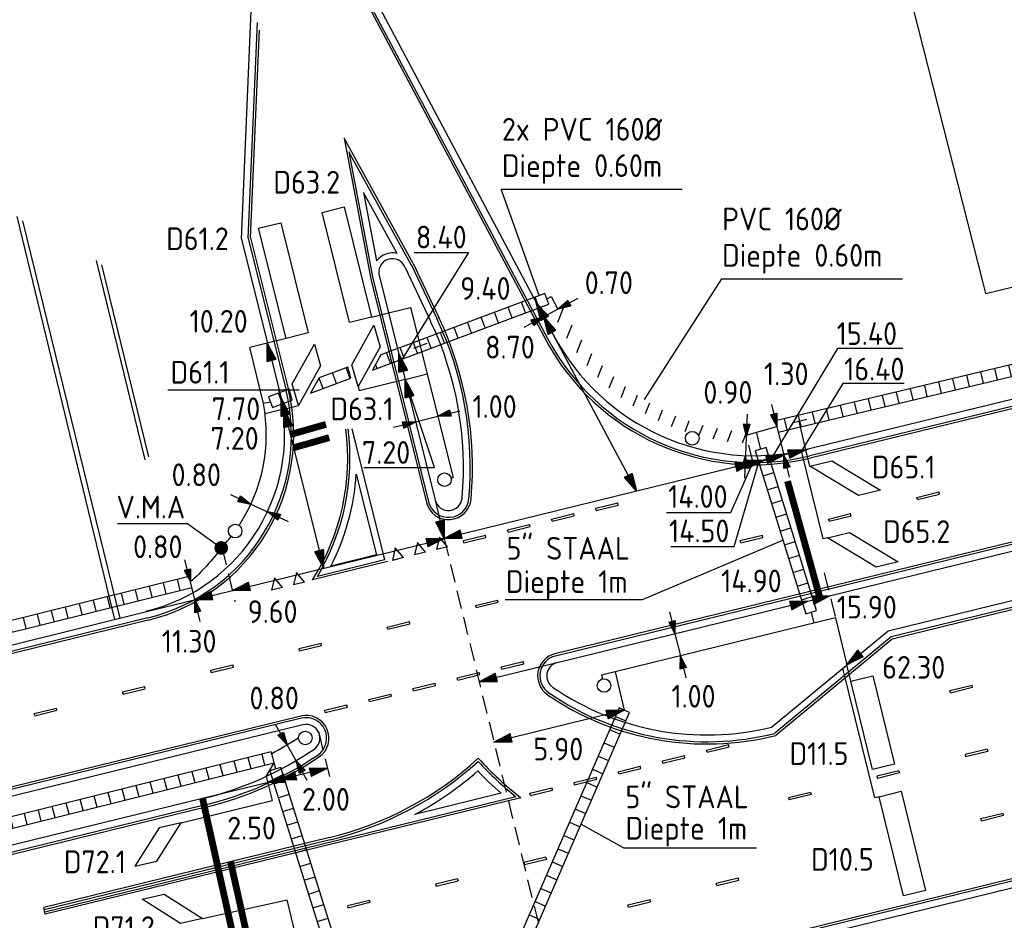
# Model space of a CAD drawing. Extents: x 124708 to 143435, y 487373 to 494715.
# Tile 11 of 32: x 143191 to 143234, y 487452 to 487492. Entities that reach past the tile are written whole.
import ezdxf
from ezdxf.enums import TextEntityAlignment as Align

# ---------------------------------------------------------------- set-up
doc = ezdxf.new("R2010")
doc.units = 0
doc.header["$LTSCALE"] = 0.25
doc.header["$MEASUREMENT"] = 0
doc.linetypes.add('HIDDEN2', pattern=[4.7625, 3.175, -1.5875])
doc.layers.get('0').update_dxf_attribs({"linetype": 'CONTINUOUS'})
for name, color, linetype in [('01-CALQUE', 1, 'CONTINUOUS'), ('40', 9, 'CONTINUOUS'), ('BRUG', 253, 'CONTINUOUS'), ('BUIS', 1, 'CONTINUOUS'), ('GEBOUW', 252, 'CONTINUOUS'), ('INSTALLATIE', 2, 'CONTINUOUS'), ('KABEL-500', 3, 'CONTINUOUS'), ('KABEL-T-CODE', 1, 'CONTINUOUS'), ('LUS-T-CODE', 1, 'CONTINUOUS'), ('LUSSEN', 7, 'CONTINUOUS'), ('MAAT-T-CODE', 7, 'CONTINUOUS'), ('MAATVOERING', 7, 'CONTINUOUS'), ('MARKERING', 9, 'CONTINUOUS'), ('ONDERGROND', 7, 'CONTINUOUS'), ('UITSLIJPER', 1, 'CONTINUOUS')]:
    doc.layers.add(name, color=color, linetype=linetype)
doc.styles.add('I020-0', font='isocp.shx', dxfattribs={"height": 1})
doc.styles.add('I020-1', font='ISO.shx', dxfattribs={"height": 2})
doc.styles.add('ISO', font='isocp.shx')

# ---------------------------------------------------------------- blocks, each defined once
blk = doc.blocks.new('V_1X4_5')
at = {"flags": 128}
blk.add_lwpolyline([(-2.25, 0), (2.25, 0), (2.25, -1), (-2.25, -1), (-2.25, 0)], dxfattribs=at)
at = {"layer": 'LUS-T-CODE', "linetype": 'CONTINUOUS', "style": 'ISO'}
blk.add_attdef('LUS', text='', height=1, rotation=166.2461, dxfattribs=at).set_placement((-1.05, -2.205), align=Align.MIDDLE_CENTER)
blk = doc.blocks.new('V_1X4')
at = {"flags": 128}
blk.add_lwpolyline([(-2, 0), (2, 0), (2, -1), (-2, -1), (-2, 0)], dxfattribs=at)
at = {"layer": 'LUS-T-CODE', "linetype": 'CONTINUOUS', "style": 'ISO'}
blk.add_attdef('LUS', text='', height=1, rotation=76.2447, dxfattribs=at).set_placement((0.761, -3.12), align=Align.MIDDLE_CENTER)
blk = doc.blocks.new('V_2_5X1S')
blk.add_3dface([(0, -1), (-1.768, -2.768), (-1.768, -1.768), (0, 0)])
at = {"layer": 'LUS-T-CODE', "linetype": 'CONTINUOUS', "style": 'ISO'}
blk.add_attdef('LUS', text='', height=1, rotation=345.3233, dxfattribs=at).set_placement((-1.199, -4.435), align=Align.MIDDLE_CENTER)
blk = doc.blocks.new('V_2X1S')
blk.add_3dface([(0, -1), (-1.414, -2.414), (-1.414, -1.414), (0, 0)])
at = {"layer": 'LUS-T-CODE', "linetype": 'CONTINUOUS', "style": 'I020-1'}
blk.add_attdef('LUS', text='', height=1, rotation=348.6224, dxfattribs=at).set_placement((-0.846, -3.314), align=Align.MIDDLE_CENTER)
blk = doc.blocks.new('V_5X1')
at = {"flags": 128}
blk.add_lwpolyline([(0.5, 0), (0.5, -5), (-0.5, -5), (-0.5, 0), (0.5, 0)], dxfattribs=at)
at = {"layer": 'LUS-T-CODE', "linetype": 'CONTINUOUS', "style": 'ISO'}
blk.add_attdef('LUS', text='', height=1, rotation=166.0007, dxfattribs=at).set_placement((0.833, -6.451), align=Align.MIDDLE_CENTER)
blk = doc.blocks.new('V_VM')
at = {"flags": 128}
blk.add_lwpolyline([(-0.15, 0, 0.3, 0.3, 1), (0.15, 0, 0.3, 0.3, 1), (-0.15, 0, 0, 0, 0)], format="xyseb", dxfattribs=at)
at = {"layer": 'KABEL-T-CODE', "linetype": 'CONTINUOUS', "style": 'I020-1'}
blk.add_attdef('VM', text='', height=1, rotation=76.2754, dxfattribs=at).set_placement((-2.484, -2.585), align=Align.MIDDLE_CENTER)
blk = doc.blocks.new('V_P2')
for p, q in [((0, 0), (0.78, 0.194)), ((0.78, 0.181), (0, 0)), ((0, 0), (0.78, 0.171)), ((0.78, 0.159), (0, 0)), ((0, 0), (0.78, 0.146)), ((0.78, 0.135), (0, 0)), ((0, 0), (0.78, 0.121)), ((0.78, 0.11), (0, 0)), ((0, 0), (0.78, 0.097)), ((0.78, 0.085), (0, 0)), ((0, 0), (0.78, 0.073)), ((0.78, 0.06), (0, 0)), ((0, 0), (0.78, 0.049)), ((0.78, 0.037), (0, 0)), ((0, 0), (0.78, 0.026)), ((0.78, 0.012), (0, 0)), ((0, 0), (0.78, 0)), ((0.78, -0.194), (0, 0)), ((0, 0), (0.78, -0.097)), ((0, 0), (0.78, -0.146)), ((0, 0), (0.78, -0.049)), ((0, 0), (0.78, 0)), ((0.78, -0.181), (0, 0)), ((0, 0), (0.78, -0.171)), ((0.78, -0.159), (0, 0)), ((0.78, -0.135), (0, 0)), ((0, 0), (0.78, -0.121)), ((0.78, -0.11), (0, 0)), ((0, 0), (0.78, -0.073)), ((0.78, -0.037), (0, 0)), ((0, 0), (0.78, -0.026)), ((0.78, -0.06), (0, 0)), ((0.78, -0.085), (0, 0)), ((0.78, -0.012), (0, 0)), ((0.78, -0.194), (0.78, 0.194))]:
    blk.add_line(p, q)
at = {"layer": 'MAATVOERING', "style": 'I020-0', "flags": 1}
blk.add_attdef('MAAT', (-446006.76, 243439.275), '', height=1, dxfattribs=at)
blk = doc.blocks.new('V_PL')
at = {"layer": 'MAATVOERING'}
for p, q in [((-1, 0), (0, 0)), ((-0.567, 0.142), (0, 0)), ((-0.567, -0.142), (-0.567, 0.142)), ((-0.567, 0.125), (0, 0)), ((-0.567, 0.107), (0, 0)), ((-0.567, 0.089), (0, 0)), ((-0.567, 0.072), (0, 0)), ((-0.567, 0.055), (0, 0)), ((-0.567, 0.037), (0, 0)), ((-0.567, 0.019), (0, 0)), ((-0.567, -0.125), (0, 0)), ((-0.567, -0.089), (0, 0)), ((-0.567, -0.055), (0, 0)), ((-0.567, -0.019), (0, 0)), ((-0.567, -0.142), (0, 0)), ((-0.567, -0.037), (0, 0)), ((-0.567, -0.072), (0, 0)), ((-0.567, -0.107), (0, 0)), ((0, 0), (-0.567, 0))]:
    blk.add_line(p, q, dxfattribs=at)
blk = doc.blocks.new('V_PR')
at = {"layer": 'MAATVOERING'}
for p, q in [((0.567, 0.142), (0, 0)), ((0.567, 0.125), (0, 0)), ((0.567, 0.107), (0, 0)), ((0.567, 0.089), (0, 0)), ((0.567, 0.072), (0, 0)), ((0.567, 0.055), (0, 0)), ((0.567, 0.037), (0, 0)), ((0.567, 0.019), (0, 0)), ((0.567, -0.107), (0, 0)), ((0.567, -0.072), (0, 0)), ((0.567, -0.037), (0, 0)), ((0, 0), (0.567, 0)), ((0, 0), (1, 0)), ((0.567, -0.019), (0, 0)), ((0.567, -0.055), (0, 0)), ((0.567, -0.089), (0, 0)), ((0.567, -0.125), (0, 0)), ((0.567, -0.142), (0, 0)), ((0.567, 0.142), (0.567, -0.142))]:
    blk.add_line(p, q, dxfattribs=at)
at = {"layer": 'MAAT-T-CODE', "linetype": 'CONTINUOUS', "style": 'I020-1'}
blk.add_attdef('MAAT', text='', height=1, rotation=348.6224, dxfattribs=at).set_placement((-3.648, 0.164), align=Align.MIDDLE_CENTER)
blk = doc.blocks.new('V_DOORSN')
at = {"layer": 'BUIS', "linetype": 'CONTINUOUS', "style": 'ISO'}
for tag, p in [('1', (0, 3.2)), ('2', (0, 0))]:
    blk.add_attdef(tag, p, '', height=2, dxfattribs=at)
at = {"layer": 'BUIS', "linetype": 'CONTINUOUS', "style": 'ISO', "flags": 1}
for tag in ['4', '5', '3', '7', '6']:
    blk.add_attdef(tag, (0, 0), '', height=1, dxfattribs=at)
blk = doc.blocks.new('V_MAST')
blk.add_circle((0, 0), 0.3)
blk = doc.blocks.new('NB_KAA0')
at = {"color": 1}
blk.add_3dface([(1189, 0), (1189, 841), (0, 841), (0, 0)], dxfattribs=at)
at = {"color": 5}
blk.add_3dface([(1179, 10), (1179, 831), (25, 831), (25, 10)], dxfattribs=at)
at = {"layer": 'MAATVOERING', "style": 'I020-0', "flags": 1}
for tag in ['PLOTDATUM', 'FILENAAM']:
    blk.add_attdef(tag, (-285681, -974749), '', height=1, dxfattribs=at)

msp = doc.modelspace()

# ---------------------------------------------------------------- hatches: boundary and pattern name
at = {"layer": 'BUIS', "linetype": 'CONTINUOUS'}
h = msp.add_hatch(dxfattribs=at)
h.set_pattern_fill('LINE', color=256, scale=0.1, style=0, pattern_type=2)
h.set_pattern_definition([(283.4126, (143283.193, 487479.281), (0.61768, 0.147296), [])])
h.paths.add_polyline_path([(143272.652, 487485.829), (143272.71, 487485.585), (143223.989, 487473.967), (143223.931, 487474.21), (143223.873, 487474.454), (143272.594, 487486.072)])
h = msp.add_hatch(dxfattribs=at)
h.set_pattern_fill('LINE', color=256, scale=0.1, style=0, pattern_type=2)
h.set_pattern_definition([(110.517084, (0, 0), (-0.5947205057, -0.222559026), [])])
h.paths.add_polyline_path([(143205.181, 487476.339), (143205.044, 487476.822), (143203.784, 487476.35), (143203.408, 487475.675)])
h.paths.add_polyline_path([(143213.899, 487479.601), (143213.723, 487480.07), (143206.504, 487477.368), (143206.128, 487476.693)])
h.paths.add_polyline_path([(143202.462, 487475.855), (143201.55, 487475.514), (143201.725, 487475.046), (143202.599, 487475.373)])
h = msp.add_hatch(dxfattribs=at)
h.set_pattern_fill('LINE', color=256, scale=0.1, style=0, pattern_type=2)
h.set_pattern_definition([(248.365449, (0, 0), (0.59026699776, -0.23411508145), [])])
h.paths.add_polyline_path([(143214.51, 487479.488), (143214.069, 487479.253, 0.211003), (143220.042, 487473.942, -0.462394), (143220.481, 487473.812, 0.053674), (143222.572, 487473.48), (143222.591, 487473.98, -0.28074)])
h = msp.add_hatch(dxfattribs=at)
h.set_pattern_fill('LINE', color=256, scale=0.1, style=0, pattern_type=2)
h.set_pattern_definition([(17.2144, (143283.193, 487479.281), (-0.187927, 0.6065546), [])])
h.paths.add_polyline_path([(143225.445, 487466.037), (143225.205, 487465.964), (143222.982, 487473.14), (143223.221, 487473.212), (143223.461, 487473.285), (143225.684, 487466.109)])
h = msp.add_hatch(dxfattribs=at)
h.set_pattern_fill('LINE', color=256, scale=0.1, style=0, pattern_type=2)
h.set_pattern_definition([(283.939972, (-0.00547, 0.022), (0.616298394, 0.1529748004), [])])
h.paths.add_polyline_path([(143176.579, 487462.021), (143176.516, 487462.262), (143198.052, 487467.608), (143198.116, 487467.366), (143198.179, 487467.124), (143176.643, 487461.779)])
h = msp.add_hatch(dxfattribs=at)
h.set_pattern_fill('LINE', color=256, scale=0.1, style=0, pattern_type=2)
h.set_pattern_definition([(156.556382, (0, 0), (-0.2526324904, -0.58258203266), [])])
h.paths.add_polyline_path([(143212.57, 487450.381, 0.536675), (143212.111, 487450.58), (143216.985, 487461.82), (143217.215, 487461.721), (143217.444, 487461.621)])
h = msp.add_hatch(dxfattribs=at)
h.set_pattern_fill('LINE', color=256, scale=0.1, style=0, pattern_type=2)
h.set_pattern_definition([(104.010607, (0, 0), (-0.6161093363, -0.15373446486), [])])
h.paths.add_polyline_path([(143201.74, 487459.639), (143201.804, 487459.397), (143178.711, 487453.635), (143178.644, 487453.876), (143178.578, 487454.117), (143201.676, 487459.881)])
h = msp.add_hatch(dxfattribs=at)
h.set_pattern_fill('LINE', color=256, scale=0.1, style=0, pattern_type=2)
h.set_pattern_definition([(197.422744, (0, 0), (0.1901314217, -0.6058671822), [])])
h.paths.add_polyline_path([(143201.852, 487459.127), (143202.09, 487459.202), (143205.204, 487449.282), (143204.965, 487449.207), (143204.727, 487449.132), (143201.613, 487459.052)])

# ---------------------------------------------------------------- linework, layer by layer
at = {"layer": '40'}
for p, q in [((143208.106, 487469.099), (143207.982, 487468.554)), ((143208.468, 487468.673), (143208.106, 487469.099)), ((143209.077, 487469.337), (143208.953, 487468.792)), ((143209.439, 487468.911), (143209.077, 487469.337)), ((143207.135, 487468.862), (143207.011, 487468.316)), ((143207.496, 487468.435), (143207.135, 487468.862)), ((143208.468, 487468.673), (143207.982, 487468.554)), ((143208.468, 487468.673), (143208.463, 487468.694)), ((143209.439, 487468.911), (143208.953, 487468.792)), ((143207.496, 487468.435), (143207.011, 487468.316)), ((143207.496, 487468.435), (143207.491, 487468.456)), ((143202.781, 487467.783), (143202.658, 487467.238)), ((143203.143, 487467.357), (143202.781, 487467.783)), ((143201.81, 487467.545), (143201.686, 487467)), ((143202.172, 487467.119), (143201.81, 487467.545)), ((143203.143, 487467.357), (143202.658, 487467.238)), ((143203.143, 487467.357), (143203.138, 487467.377)), ((143202.172, 487467.119), (143201.686, 487467)), ((143202.172, 487467.119), (143202.167, 487467.14))]:
    msp.add_line(p, q, dxfattribs=at)
at = {"layer": 'BRUG'}
for p, q in [((143190.47, 487483.45), (143194.779, 487465.714)), ((143190.72, 487483.26), (143195.009, 487465.771)), ((143193.96, 487481.52), (143196.103, 487472.748)), ((143196.282, 487472.875), (143194.21, 487481.33))]:
    msp.add_line(p, q, dxfattribs=at)
at = {"layer": 'BUIS'}
for p, q in [((143211.798, 487484.653), (143219.763, 487484.653)), ((143213.469, 487479.975), (143211.798, 487484.653)), ((143221.493, 487480.703), (143229.459, 487480.703)), ((143206.504, 487477.368), (143206.128, 487476.693)), ((143205.044, 487476.822), (143203.784, 487476.35)), ((143205.181, 487476.339), (143205.044, 487476.822)), ((143203.784, 487476.35), (143203.408, 487475.675)), ((143203.408, 487475.675), (143205.181, 487476.339)), ((143225.388, 487472.466), (143225.212, 487473.185))]:
    msp.add_line(p, q, dxfattribs=at)
at = {"layer": 'BUIS', "flags": 128}
for points in [[(143272.652, 487485.829), (143272.594, 487486.072), (143223.873, 487474.454), (143223.931, 487474.21), (143223.989, 487473.967), (143272.71, 487485.585)], [(143225.445, 487466.037), (143225.684, 487466.109), (143223.461, 487473.285), (143223.221, 487473.212), (143222.982, 487473.14), (143225.205, 487465.964)], [(143176.579, 487462.021), (143176.643, 487461.779), (143198.179, 487467.124), (143198.116, 487467.366), (143198.052, 487467.608), (143176.516, 487462.262)], [(143201.74, 487459.639), (143201.676, 487459.881), (143178.578, 487454.117), (143178.644, 487453.876), (143178.711, 487453.635), (143201.804, 487459.397)], [(143201.852, 487459.127), (143201.613, 487459.052), (143204.727, 487449.132), (143204.965, 487449.207), (143205.204, 487449.282), (143202.09, 487459.202)]]:
    msp.add_lwpolyline(points, close=True, dxfattribs=at)
for points in [[(143206.128, 487476.693), (143213.899, 487479.601), (143213.811, 487479.836), (143213.723, 487480.07), (143206.504, 487477.368)], [(143202.599, 487475.373), (143202.462, 487475.855), (143201.55, 487475.514), (143201.638, 487475.28), (143201.725, 487475.046), (143202.599, 487475.373)]]:
    msp.add_lwpolyline(points, dxfattribs=at)
msp.add_lwpolyline([(143212.57, 487450.381), (143217.444, 487461.621), (143217.215, 487461.721), (143216.985, 487461.82), (143212.111, 487450.58, -0.536675), (143212.57, 487450.381)], format="xyb", dxfattribs=at)
at = {"layer": 'GEBOUW'}
for p, q in [((143233.01, 487480.532), (143229.937, 487492.648)), ((143233.128, 487480.067), (143242.201, 487482.272))]:
    msp.add_line(p, q, dxfattribs=at)
at = {"layer": 'KABEL-500'}
for p, q in [((143213.811, 487479.836), (143213.991, 487479.931)), ((143213.991, 487479.931), (143214.289, 487479.371)), ((143206.838, 487479.211), (143207.808, 487479.453)), ((143207.808, 487479.453), (143209.676, 487471.961)), ((143201.501, 487477.881), (143200.725, 487477.687)), ((143208.53, 487477.859), (143207.936, 487477.637)), ((143201.328, 487475.22), (143200.725, 487477.687)), ((143207.569, 487476.279), (143208.539, 487476.521)), ((143201.638, 487475.28), (143201.328, 487475.22)), ((143202.227, 487474.97), (143201.399, 487474.768)), ((143225.248, 487474.524), (143224.631, 487474.377)), ((143225.212, 487473.185), (143224.911, 487474.444)), ((143222.585, 487473.83), (143223.931, 487474.21)), ((143223.221, 487473.212), (143223.04, 487473.958)), ((143209.592, 487471.94), (143209.676, 487471.961)), ((143225.445, 487466.037), (143225.564, 487465.55)), ((143226.509, 487465.782), (143216.213, 487463.261)), ((143226.509, 487465.782), (143227.014, 487463.717)), ((143216.213, 487463.261), (143216.253, 487463.098)), ((143216.808, 487463.407), (143217.215, 487461.721)), ((143201.449, 487458.805), (143201.804, 487459.397)), ((143201.873, 487459.134), (143201.804, 487459.397))]:
    msp.add_line(p, q, dxfattribs=at)
at = {"layer": 'KABEL-500', "flags": 128}
msp.add_lwpolyline([(143199.474, 487468.863, -0.049993), (143198.116, 487467.366)], format="xyb", dxfattribs=at)
at = {"layer": 'KABEL-500'}
for centre, radius, start, end in [((143194.165, 487473.86), 7.291, 326.6592, 10.7504), ((143194.165, 487473.86), 7.291, 316.7334, 321.9438), ((143195.136, 487472.412), 14.2, 297.5009, 303.0159)]:
    msp.add_arc(centre, radius, start, end, dxfattribs=at)
at = {"layer": 'LUS-T-CODE'}
for p, q in [((143221.493, 487480.703), (143218.095, 487475.392)), ((143197.115, 487475.825), (143202.906, 487475.825)), ((143194.909, 487469.94), (143197.99, 487469.94)), ((143197.99, 487469.94), (143199.474, 487468.863)), ((143218.013, 487466.594), (143224.203, 487469.199)), ((143211.978, 487466.594), (143218.013, 487466.594)), ((143217.187, 487455.66), (143215.309, 487456.697)), ((143217.187, 487455.66), (143223.037, 487455.66))]:
    msp.add_line(p, q, dxfattribs=at)
at = {"layer": 'MAAT-T-CODE'}
for p, q in [((143208.865, 487472.401), (143207.569, 487476.279)), ((143221.913, 487470.422), (143222.88, 487472.615)), ((143222.055, 487468.92), (143223.137, 487472.64)), ((143205.754, 487472.401), (143208.865, 487472.401)), ((143219.07, 487470.422), (143221.913, 487470.422)), ((143219.273, 487468.92), (143222.055, 487468.92))]:
    msp.add_line(p, q, dxfattribs=at)
at = {"layer": 'MAATVOERING'}
for p, q in [((143210.362, 487481.865), (143207.384, 487477.085)), ((143207.971, 487481.865), (143210.362, 487481.865)), ((143213.343, 487479.66), (143217.755, 487471.36)), ((143214.289, 487479.371), (143213.671, 487479.042)), ((143223.756, 487472.883), (143226.615, 487477.64)), ((143229.484, 487477.64), (143226.615, 487477.64)), ((143226.844, 487476.103), (143225.017, 487473.138)), ((143229.545, 487476.103), (143226.844, 487476.103)), ((143202.106, 487475.455), (143203.969, 487467.984)), ((143208.033, 487474.416), (143209.003, 487474.658)), ((143223.931, 487474.21), (143224.24, 487472.948)), ((143222.582, 487473.748), (143222.551, 487472.93)), ((143224.454, 487473), (143209.282, 487469.286)), ((143208.894, 487470.963), (143209.282, 487469.286)), ((143200.778, 487470.79), (143201.506, 487470.449)), ((143196.176, 487466.06), (143209.286, 487469.27)), ((143198.306, 487466.598), (143198.116, 487467.366)), ((143219.448, 487465.083), (143219.686, 487464.111)), ((143214.258, 487463.812), (143210.827, 487462.972)), ((143217.215, 487461.721), (143211.477, 487460.317)), ((143202.765, 487459.497), (143202.37, 487460.192))]:
    msp.add_line(p, q, dxfattribs=at)
at = {"layer": 'MAATVOERING', "linetype": 'HIDDEN2'}
for p, q in [((143222.889, 487472.616), (143222.464, 487474.315)), ((143209.282, 487469.286), (143214.28, 487448.861)), ((143199.495, 487468.891), (143200.08, 487466.501)), ((143226.022, 487467.773), (143226.509, 487465.782)), ((143203.762, 487460.734), (143204.263, 487458.689))]:
    msp.add_line(p, q, dxfattribs=at)
at = {"layer": 'MAATVOERING', "flags": 128}
msp.add_lwpolyline([(143098.171, 487428.88), (143105.383, 487431.474), (143107.749, 487432.325, 0.035261), (143132.807, 487443.622, -0.053028), (143175.756, 487460.992), (143196.176, 487466.06)], format="xyb", dxfattribs=at)
at = {"layer": 'MARKERING'}
for p, q in [((143205.843, 487493.133), (143213.838, 487478.089)), ((143205.952, 487492.714), (143213.921, 487477.719)), ((143200.66, 487482.495), (143201.064, 487491.994)), ((143200.76, 487482.508), (143201.15, 487491.663)), ((143204.877, 487486.902), (143206.052, 487480.709)), ((143207.924, 487481.38), (143204.877, 487486.902)), ((143205.092, 487486.304), (143206.15, 487480.727)), ((143207.836, 487481.331), (143205.092, 487486.304)), ((143274.717, 487484.995), (143225.383, 487472.918)), ((143274.74, 487484.897), (143225.406, 487472.82)), ((143205.736, 487484.516), (143206.308, 487481.499)), ((143207.218, 487481.83), (143205.736, 487484.516)), ((143200.76, 487482.508), (143202.413, 487475.876)), ((143200.66, 487482.495), (143202.316, 487475.852)), ((143207.835, 487481.337), (143208.961, 487478.964)), ((143207.924, 487481.38), (143209.051, 487479.006)), ((143206.052, 487480.709), (143208.506, 487470.866)), ((143206.149, 487480.733), (143208.603, 487470.89)), ((143277.382, 487479.677), (143214.163, 487464.2)), ((143277.406, 487479.58), (143214.187, 487464.103)), ((143281.084, 487477.7), (143228.968, 487464.943)), ((143281.107, 487477.602), (143229.012, 487464.849)), ((143205.223, 487474.112), (143205.397, 487473.416)), ((143205.224, 487474.112), (143206.665, 487468.334)), ((143205.416, 487472.104), (143206.301, 487468.554)), ((143230.095, 487471.088), (143231.066, 487471.326)), ((143231.09, 487471.229), (143231.066, 487471.326)), ((143215.959, 487470.612), (143216.93, 487470.85)), ((143216.954, 487470.752), (143216.93, 487470.849)), ((143230.118, 487470.991), (143230.095, 487471.088)), ((143230.107, 487471.039), (143230.107, 487471.037)), ((143230.119, 487470.99), (143231.09, 487471.228)), ((143214.016, 487470.136), (143214.988, 487470.374)), ((143215.011, 487470.276), (143214.988, 487470.374)), ((143215.983, 487470.514), (143215.959, 487470.611)), ((143215.973, 487470.554), (143215.971, 487470.561)), ((143215.983, 487470.514), (143216.954, 487470.752)), ((143226.209, 487470.137), (143227.181, 487470.375)), ((143227.205, 487470.277), (143227.181, 487470.375)), ((143214.04, 487470.039), (143214.016, 487470.136)), ((143214.03, 487470.079), (143214.029, 487470.085)), ((143214.04, 487470.038), (143215.012, 487470.276)), ((143226.233, 487470.039), (143226.209, 487470.137)), ((143226.233, 487470.039), (143227.205, 487470.277)), ((143212.074, 487469.661), (143213.045, 487469.898)), ((143212.098, 487469.563), (143212.074, 487469.66)), ((143212.088, 487469.603), (143212.086, 487469.61)), ((143212.098, 487469.563), (143213.069, 487469.8)), ((143213.069, 487469.801), (143213.045, 487469.898)), ((143210.131, 487469.185), (143211.102, 487469.423)), ((143210.155, 487469.087), (143210.131, 487469.185)), ((143210.155, 487469.087), (143211.126, 487469.325)), ((143211.126, 487469.325), (143211.102, 487469.422)), ((143222.324, 487469.186), (143223.295, 487469.424)), ((143222.348, 487469.089), (143222.324, 487469.186)), ((143222.336, 487469.137), (143222.336, 487469.135)), ((143222.348, 487469.088), (143223.319, 487469.326)), ((143223.319, 487469.326), (143223.295, 487469.423)), ((143206.786, 487468.261), (143203.491, 487467.455)), ((143206.665, 487468.334), (143203.704, 487467.61)), ((143206.301, 487468.554), (143204.299, 487468.064)), ((143210.668, 487466.333), (143211.64, 487466.571)), ((143210.692, 487466.235), (143211.664, 487466.473)), ((143211.663, 487466.473), (143211.64, 487466.57)), ((143210.692, 487466.235), (143210.668, 487466.332)), ((143210.68, 487466.284), (143210.681, 487466.282)), ((143196.236, 487465.783), (143182.533, 487462.429)), ((143196.259, 487465.685), (143182.556, 487462.331)), ((143206.783, 487465.382), (143207.754, 487465.619)), ((143207.778, 487465.522), (143207.754, 487465.619)), ((143206.807, 487465.284), (143206.783, 487465.381)), ((143206.795, 487465.333), (143206.795, 487465.331)), ((143206.807, 487465.284), (143207.778, 487465.521)), ((143277.66, 487464.92), (143220.456, 487450.917)), ((143277.684, 487464.823), (143220.459, 487450.815)), ((143228.968, 487464.943), (143223.838, 487460.702)), ((143229.012, 487464.849), (143223.885, 487460.611)), ((143202.898, 487464.431), (143203.869, 487464.668)), ((143202.922, 487464.333), (143202.898, 487464.43)), ((143202.91, 487464.382), (143202.91, 487464.38)), ((143202.922, 487464.333), (143203.893, 487464.57)), ((143203.893, 487464.571), (143203.869, 487464.668)), ((143199.012, 487463.479), (143199.984, 487463.717)), ((143199.036, 487463.382), (143199.012, 487463.479)), ((143199.036, 487463.381), (143200.008, 487463.619)), ((143200.008, 487463.62), (143199.984, 487463.717)), ((143211.8, 487463.622), (143212.771, 487463.859)), ((143211.824, 487463.524), (143211.8, 487463.621)), ((143211.814, 487463.564), (143211.812, 487463.571)), ((143211.824, 487463.524), (143212.795, 487463.761)), ((143212.795, 487463.762), (143212.771, 487463.859)), ((143199.024, 487463.43), (143199.025, 487463.429)), ((143209.857, 487463.146), (143210.828, 487463.384)), ((143209.881, 487463.049), (143209.857, 487463.146)), ((143209.871, 487463.089), (143209.869, 487463.095)), ((143209.881, 487463.048), (143210.852, 487463.286)), ((143210.852, 487463.286), (143210.828, 487463.384)), ((143195.127, 487462.528), (143196.098, 487462.766)), ((143195.151, 487462.43), (143196.122, 487462.668)), ((143196.122, 487462.669), (143196.099, 487462.766)), ((143207.914, 487462.671), (143208.886, 487462.909)), ((143207.938, 487462.573), (143207.914, 487462.67)), ((143207.928, 487462.613), (143207.927, 487462.62)), ((143207.938, 487462.573), (143208.91, 487462.811)), ((143208.91, 487462.811), (143208.886, 487462.908)), ((143231.555, 487462.589), (143232.526, 487462.827)), ((143231.579, 487462.491), (143231.555, 487462.589)), ((143231.579, 487462.491), (143232.55, 487462.729)), ((143232.55, 487462.729), (143232.526, 487462.826)), ((143195.151, 487462.431), (143195.127, 487462.528)), ((143195.139, 487462.479), (143195.14, 487462.477)), ((143205.972, 487462.195), (143206.943, 487462.433)), ((143205.996, 487462.098), (143205.972, 487462.195)), ((143205.986, 487462.138), (143205.984, 487462.144)), ((143205.996, 487462.097), (143206.967, 487462.335)), ((143206.967, 487462.336), (143206.943, 487462.433)), ((143191.242, 487461.577), (143192.213, 487461.815)), ((143191.266, 487461.479), (143192.237, 487461.717)), ((143192.237, 487461.717), (143192.213, 487461.815)), ((143204.029, 487461.72), (143205, 487461.958)), ((143204.053, 487461.622), (143204.029, 487461.72)), ((143204.053, 487461.622), (143205.024, 487461.86)), ((143205.024, 487461.86), (143205, 487461.957)), ((143202.975, 487461.462), (143183.911, 487456.795)), ((143202.999, 487461.365), (143183.935, 487456.698)), ((143191.266, 487461.48), (143191.242, 487461.577)), ((143191.254, 487461.528), (143191.254, 487461.526)), ((143220.834, 487459.966), (143221.806, 487460.203)), ((143220.858, 487459.868), (143220.835, 487459.965)), ((143220.858, 487459.868), (143221.83, 487460.105)), ((143221.83, 487460.106), (143221.806, 487460.203)), ((143233.192, 487460.006), (143232.22, 487459.768)), ((143233.192, 487460.006), (143233.216, 487459.909)), ((143218.892, 487459.49), (143219.863, 487459.728)), ((143218.916, 487459.392), (143219.887, 487459.63)), ((143219.887, 487459.63), (143219.863, 487459.727)), ((143220.849, 487459.908), (143220.847, 487459.915)), ((143232.221, 487459.768), (143232.244, 487459.671)), ((143233.216, 487459.908), (143232.244, 487459.67)), ((143233.204, 487459.957), (143233.203, 487459.959)), ((143216.949, 487459.014), (143217.921, 487459.252)), ((143216.973, 487458.916), (143217.945, 487459.154)), ((143217.944, 487459.155), (143217.921, 487459.252)), ((143218.916, 487459.392), (143218.892, 487459.489)), ((143218.906, 487459.432), (143218.904, 487459.439)), ((143215.007, 487458.539), (143215.978, 487458.776)), ((143215.031, 487458.441), (143216.002, 487458.678)), ((143216.002, 487458.679), (143215.978, 487458.776)), ((143216.973, 487458.917), (143216.949, 487459.014)), ((143216.963, 487458.957), (143216.962, 487458.963)), ((143229.307, 487459.055), (143228.335, 487458.817)), ((143228.335, 487458.817), (143228.359, 487458.72)), ((143229.331, 487458.957), (143228.359, 487458.719)), ((143229.307, 487459.055), (143229.33, 487458.957)), ((143229.319, 487459.006), (143229.318, 487459.008)), ((143213.064, 487458.063), (143214.035, 487458.301)), ((143214.059, 487458.203), (143214.035, 487458.3)), ((143215.031, 487458.441), (143215.007, 487458.538)), ((143215.021, 487458.481), (143215.019, 487458.488)), ((143212.445, 487457.912), (143191.702, 487452.834)), ((143212.667, 487457.864), (143191.726, 487452.736)), ((143211.797, 487458.062), (143207.998, 487457.132)), ((143213.088, 487457.965), (143213.064, 487458.063)), ((143213.088, 487457.965), (143214.059, 487458.203)), ((143225.421, 487458.104), (143224.45, 487457.866)), ((143224.45, 487457.866), (143224.474, 487457.768)), ((143225.445, 487458.006), (143224.474, 487457.768)), ((143225.421, 487458.103), (143225.445, 487458.006)), ((143225.433, 487458.055), (143225.433, 487458.057)), ((143198.774, 487457.55), (143184.576, 487454.075)), ((143198.797, 487457.452), (143184.599, 487453.977)), ((143232.919, 487456.954), (143233.89, 487457.192)), ((143232.943, 487456.856), (143232.919, 487456.953)), ((143232.943, 487456.856), (143233.914, 487457.094)), ((143233.914, 487457.094), (143233.89, 487457.191)), ((143232.931, 487456.905), (143232.931, 487456.903)), ((143204.242, 487456.11), (143191.655, 487453.028)), ((143204.265, 487456.012), (143191.677, 487452.93)), ((143213.765, 487455.25), (143212.794, 487455.013)), ((143213.766, 487455.25), (143213.789, 487455.153)), ((143213.777, 487455.201), (143213.777, 487455.203)), ((143212.794, 487455.012), (143212.818, 487454.915)), ((143213.789, 487455.152), (143212.818, 487454.915)), ((143221.263, 487454.1), (143222.234, 487454.338)), ((143222.258, 487454.241), (143222.234, 487454.338)), ((143209.88, 487454.299), (143208.909, 487454.062)), ((143208.909, 487454.061), (143208.933, 487453.964)), ((143209.904, 487454.201), (143208.933, 487453.964)), ((143209.88, 487454.299), (143209.904, 487454.202)), ((143209.892, 487454.25), (143209.892, 487454.252)), ((143221.287, 487454.003), (143221.263, 487454.1)), ((143221.275, 487454.051), (143221.275, 487454.049)), ((143221.287, 487454.002), (143222.258, 487454.24)), ((143205.995, 487453.348), (143205.024, 487453.11)), ((143205.024, 487453.11), (143205.047, 487453.013)), ((143206.019, 487453.25), (143205.048, 487453.012)), ((143205.995, 487453.348), (143206.019, 487453.251)), ((143206.007, 487453.299), (143206.006, 487453.301)), ((143217.378, 487453.149), (143218.349, 487453.387)), ((143217.401, 487453.052), (143217.378, 487453.149)), ((143217.39, 487453.1), (143217.39, 487453.098)), ((143217.402, 487453.051), (143218.373, 487453.289)), ((143218.373, 487453.289), (143218.349, 487453.387)), ((143191.726, 487452.736), (143191.655, 487453.028))]:
    msp.add_line(p, q, dxfattribs=at)
at = {"layer": 'MARKERING', "const_width": 0.3, "flags": 128}
for points in [[(143202.51, 487473.855), (143204.083, 487474.302)], [(143202.674, 487473.278), (143204.226, 487473.719)], [(143224.404, 487471.804), (143225.835, 487466.642)], [(143200.028, 487451.639), (143198.651, 487457.827)], [(143200.634, 487451.679), (143199.885, 487455.043)]]:
    msp.add_lwpolyline(points, dxfattribs=at)
at = {"layer": 'MARKERING'}
for centre, radius, start, end in [((143207.022, 487480.952), 0.9, 77.4685, 142.5294), ((143195.136, 487472.412), 15.3, 354.8078, 25.3599), ((143195.136, 487472.412), 15.4, 354.8079, 25.3599), ((143222.934, 487482.923), 10.4, 207.9854, 283.7548), ((143222.934, 487482.923), 10.3, 207.9854, 283.7548), ((143194.263, 487473.845), 8.3, 283.7499, 13.9972), ((143194.262, 487473.844), 8.4, 283.7514, 14.0007), ((143195.039, 487472.799), 10, 327.6968, 7.4423), ((143195.039, 487472.799), 10.1, 329.0884, 7.4076), ((143195.039, 487472.799), 10.4, 332.9193, 356.1733), ((143209.477, 487471.108), 1, 194.0016, 354.8061), ((143209.477, 487471.108), 0.9, 194.0016, 354.8061), ((143214.401, 487463.229), 1, 103.7561, 235.5729), ((143214.401, 487463.229), 0.9, 103.7561, 235.5729), ((143220.846, 487472.632), 12.4, 235.5729, 284.1877), ((143220.846, 487472.632), 12.3, 235.5729, 284.0802), ((143203.214, 487460.491), 1, 304.1237, 103.7547), ((143203.214, 487460.491), 0.9, 304.1237, 103.7547), ((143195.136, 487472.412), 15.3, 283.7574, 304.1237), ((143195.136, 487472.412), 15.4, 283.7574, 304.1237), ((143200.675, 487470.679), 15, 283.7558, 312.4033), ((143221.887, 487469.695), 15, 222.2845, 232.0725), ((143200.675, 487470.679), 15.1, 283.7558, 312.0243), ((143221.887, 487469.695), 15.1, 222.6635, 231.2953), ((143200.675, 487470.679), 15.4, 298.3924, 310.9308), ((143221.887, 487469.695), 15.4, 223.757, 229.0623)]:
    msp.add_arc(centre, radius, start, end, dxfattribs=at)
at = {"layer": 'ONDERGROND'}
for p, q in [((143205.663, 487494.109), (143214.103, 487478.23)), ((143200.359, 487482.462), (143200.802, 487492.866)), ((143274.686, 487485.297), (143224.454, 487473)), ((143200.359, 487482.462), (143202.106, 487475.455)), ((143207.564, 487481.209), (143208.688, 487478.841)), ((143233.128, 487480.067), (143233.01, 487480.531)), ((143277.478, 487479.289), (143214.258, 487463.812)), ((143228.83, 487465.218), (143286.901, 487479.433)), ((143223.699, 487460.977), (143228.83, 487465.218)), ((143277.551, 487464.482), (143220.538, 487450.525)), ((143203.071, 487461.074), (143184.007, 487456.407))]:
    msp.add_line(p, q, dxfattribs=at)
at = {"layer": 'ONDERGROND', "flags": 128}
for points in [[(143207.564, 487481.209, 0.985725), (143206.44, 487480.806), (143208.894, 487470.963), (143208.894, 487470.963)], [(143204.144, 487459.174), (143198.703, 487457.843), (143184.506, 487454.369, 0.011129), (143174.153, 487451.538, 0.03661), (143148.113, 487441.642)]]:
    msp.add_lwpolyline(points, format="xyb", dxfattribs=at)
at = {"layer": 'ONDERGROND'}
for centre, radius, start, end in [((143195.136, 487472.412), 15, 354.8061, 25.3599), ((143222.934, 487482.923), 10, 207.9901, 283.7558), ((143194.262, 487473.845), 8, 283.7502, 13.9999), ((143209.477, 487471.108), 0.6, 194.0016, 354.8061), ((143214.401, 487463.229), 0.6, 103.7561, 235.5729), ((143214.401, 487463.229), 0.6, 103.7561, 235.5729), ((143220.846, 487472.632), 12, 235.5729, 283.7581), ((143203.214, 487460.491), 0.6, 304.1237, 103.7547), ((143195.136, 487472.412), 15, 283.7574, 304.1237)]:
    msp.add_arc(centre, radius, start, end, dxfattribs=at)
at = {"layer": 'UITSLIJPER'}
for p, q in [((143206.093, 487479.026), (143206.838, 487479.211)), ((143202.328, 487478.087), (143201.501, 487477.881)), ((143207.569, 487476.279), (143205.549, 487475.775)), ((143205.494, 487475.968), (143205.549, 487475.775)), ((143202.227, 487474.97), (143202.875, 487475.132)), ((143225.966, 487469.261), (143225.017, 487473.138)), ((143226.161, 487469.309), (143225.966, 487469.261)), ((143228.241, 487457.864), (143226.843, 487463.575)), ((143227.191, 487462.993), (143227.014, 487463.717)), ((143201.449, 487458.805), (143201.709, 487457.743)), ((143228.435, 487457.911), (143228.241, 487457.864)), ((143197.71, 487456.765), (143201.709, 487457.743)), ((143198.649, 487452.544), (143202.371, 487453.373)), ((143203.34, 487449.414), (143202.371, 487453.373))]:
    msp.add_line(p, q, dxfattribs=at)

# ---------------------------------------------------------------- block references
at = {"layer": '01-CALQUE', "xscale": 0.5, "yscale": 0.5, "zscale": 0.5}
msp.add_blockref('NB_KAA0', (142840.5, 487374.5), dxfattribs=at)
at = {"layer": 'BUIS'}
ref = msp.add_blockref('V_DOORSN', (143211.829, 487485.194), dxfattribs=dict(at, xscale=0.5, yscale=0.5, zscale=0.5))
ref.add_attrib('3', '2x PVC 160%%c', (143211.829, 487486.794), dxfattribs={"linetype": 'CONTINUOUS', "height": 1, "style": 'ISO'})
ref.add_attrib('4', 'Diepte 0.60m', (143211.829, 487485.194), dxfattribs={"linetype": 'CONTINUOUS', "height": 1, "style": 'ISO'})
ref = msp.add_blockref('V_DOORSN', (143221.525, 487481.244), dxfattribs=dict(at, xscale=0.5, yscale=0.5, zscale=0.5))
ref.add_attrib('3', 'PVC 160%%c', (143221.525, 487482.844), dxfattribs={"linetype": 'CONTINUOUS', "height": 1, "style": 'ISO'})
ref.add_attrib('4', 'Diepte 0.60m', (143221.525, 487481.244), dxfattribs={"linetype": 'CONTINUOUS', "height": 1, "style": 'ISO'})
ref = msp.add_blockref('V_DOORSN', (143212.007, 487466.882), dxfattribs=dict(at, xscale=0.5, yscale=0.5, zscale=0.5))
ref.add_attrib('5', '5" STAAL', (143212.036, 487468.347), dxfattribs={"linetype": 'CONTINUOUS', "height": 1, "style": 'ISO'})
ref.add_attrib('6', 'Diepte 1m', (143212.007, 487466.882), dxfattribs={"linetype": 'CONTINUOUS', "height": 1, "style": 'ISO'})
ref = msp.add_blockref('V_DOORSN', (143217.271, 487456.022), dxfattribs=dict(at, xscale=0.5, yscale=0.5, zscale=0.5))
ref.add_attrib('5', '5" STAAL', (143217.269, 487457.405), dxfattribs={"linetype": 'CONTINUOUS', "height": 1, "style": 'ISO'})
ref.add_attrib('6', 'Diepte 1m', (143217.271, 487456.022), dxfattribs={"linetype": 'CONTINUOUS', "height": 1, "style": 'ISO'})
at = {"layer": 'INSTALLATIE'}
for p in [(143220.206, 487473.691), (143209.301, 487471.867), (143200.086, 487469.605), (143216.324, 487462.807), (143203.173, 487460.497)]:
    msp.add_blockref('V_MAST', p, dxfattribs=at)
at = {"layer": 'KABEL-500', "rotation": 283.7246473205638}
msp.add_blockref('V_VM', (143199.474, 487468.863), dxfattribs=at).add_auto_attribs({'VM': 'V.M.A'})
at = {"layer": 'LUSSEN'}
for name, p, rotation, values in [('V_5X1', (143205.607, 487478.905), 193.999257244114, {'LUS': 'D63.2'}), ('V_1X4', (143228.638, 487461.288), 283.7553353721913, {'LUS': 'D11.5'})]:
    msp.add_blockref(name, p, dxfattribs=dict(at, rotation=rotation)).add_auto_attribs(values)
ref = msp.add_blockref('V_5X1', (143202.813, 487478.208), dxfattribs=dict(at, rotation=193.9992572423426))
ref.add_attrib('LUS', 'D61.2', dxfattribs={"layer": 'LUS-T-CODE', "linetype": 'CONTINUOUS', "height": 1, "style": 'ISO'}).set_placement((143198.426, 487482.473), align=Align.MIDDLE_CENTER)
ref = msp.add_blockref('V_2X1S', (143205.494, 487475.968), dxfattribs=dict(at, rotation=195.8491924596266))
ref.add_attrib('LUS', 'D63.1', dxfattribs={"layer": 'LUS-T-CODE', "linetype": 'CONTINUOUS', "height": 1, "style": 'I020-1'}).set_placement((143205.668, 487474.985), align=Align.MIDDLE_CENTER)
ref = msp.add_blockref('V_2X1S', (143202.875, 487475.132), dxfattribs=dict(at, rotation=195.8491924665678))
ref.add_attrib('LUS', 'D61.1', dxfattribs={"layer": 'LUS-T-CODE', "linetype": 'CONTINUOUS', "height": 1, "style": 'I020-1'}).set_placement((143198.539, 487476.598), align=Align.MIDDLE_CENTER)
ref = msp.add_blockref('V_2_5X1S', (143225.388, 487472.466), dxfattribs=dict(at, rotation=103.7561260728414))
ref.add_attrib('LUS', 'D65.1', dxfattribs={"layer": 'LUS-T-CODE', "linetype": 'CONTINUOUS', "height": 1, "style": 'ISO'}).set_placement((143229.516, 487472.422), align=Align.MIDDLE_CENTER)
ref = msp.add_blockref('V_2_5X1S', (143226.161, 487469.309), dxfattribs=dict(at, rotation=103.7561260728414))
ref.add_attrib('LUS', 'D65.2', dxfattribs={"layer": 'LUS-T-CODE', "linetype": 'CONTINUOUS', "height": 1, "style": 'ISO'}).set_placement((143230.09, 487469.582), align=Align.MIDDLE_CENTER)
ref = msp.add_blockref('V_1X4_5', (143229.942, 487455.964), dxfattribs=dict(at, rotation=283.7553353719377))
ref.add_attrib('LUS', 'D10.5', dxfattribs={"layer": 'LUS-T-CODE', "linetype": 'CONTINUOUS', "height": 1, "style": 'ISO'}).set_placement((143226.822, 487455.153), align=Align.MIDDLE_CENTER)
ref = msp.add_blockref('V_2X1S', (143197.71, 487456.765), dxfattribs=dict(at, yscale=-0.9999999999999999, rotation=102.5473351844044))
ref.add_attrib('LUS', 'D72.1', dxfattribs={"layer": 'LUS-T-CODE', "linetype": 'CONTINUOUS', "height": 1, "style": 'I020-1'}).set_placement((143193.911, 487455.044), align=Align.MIDDLE_CENTER)
ref = msp.add_blockref('V_2X1S', (143198.649, 487452.544), dxfattribs=dict(at, rotation=282.5473351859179))
ref.add_attrib('LUS', 'D71.2', dxfattribs={"layer": 'LUS-T-CODE', "linetype": 'CONTINUOUS', "height": 1, "style": 'I020-1'}).set_placement((143195.183, 487452.148), align=Align.MIDDLE_CENTER)
at = {"layer": 'MAATVOERING'}
ref = msp.add_blockref('V_P2', (143207.289, 487477.401), dxfattribs=dict(at, rotation=283.9992572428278))
ref.add_attrib('MAAT', '8.40', dxfattribs={"layer": 'MAAT-T-CODE', "linetype": 'CONTINUOUS', "height": 1, "style": 'I020-1'}).set_placement((143209.16, 487482.55), align=Align.MIDDLE_CENTER)
ref = msp.add_blockref('V_P2', (143213.343, 487479.66), dxfattribs=dict(at, rotation=297.9915207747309))
ref.add_attrib('MAAT', '9.40', dxfattribs={"layer": 'MAAT-T-CODE', "linetype": 'CONTINUOUS', "height": 1, "style": 'I020-1'}).set_placement((143211.101, 487480.285), align=Align.MIDDLE_CENTER)
ref = msp.add_blockref('V_PR', (143213.671, 487479.042), dxfattribs=dict(at, rotation=207.9915207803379))
ref.add_attrib('MAAT', '0.70', dxfattribs={"layer": 'MAAT-T-CODE', "linetype": 'CONTINUOUS', "height": 1, "style": 'I020-1'}).set_placement((143216.536, 487480.538), align=Align.MIDDLE_CENTER)
for name, p, rotation in [('V_PL', (143214.289, 487479.371), 207.9915207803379), ('V_PL', (143223.931, 487474.21), 283.7557984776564), ('V_PL', (143222.582, 487473.748), 267.8071348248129), ('V_PL', (143208.033, 487474.416), 13.99925724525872), ('V_P2', (143217.755, 487471.36), 117.9915207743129), ('V_PL', (143200.778, 487470.79), 334.8801410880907), ('V_P2', (143209.282, 487469.286), 103.127891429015), ('V_P2', (143209.282, 487469.286), 13.75579847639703), ('V_P2', (143209.282, 487469.286), 193.9693267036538), ('V_P2', (143203.969, 487467.984), 103.9999215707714), ('V_PL', (143198.306, 487466.598), 103.9397599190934), ('V_PL', (143219.448, 487465.083), 283.7561260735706), ('V_P2', (143210.827, 487462.972), 13.7561260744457), ('V_P2', (143211.477, 487460.317), 13.7516099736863), ('V_PL', (143202.765, 487459.497), 119.5812823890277), ('V_P2', (143204.144, 487459.174), 193.7509027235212)]:
    msp.add_blockref(name, p, dxfattribs=dict(at, rotation=rotation))
ref = msp.add_blockref('V_P2', (143201.501, 487477.881), dxfattribs=dict(at, rotation=283.9999215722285))
ref.add_attrib('MAAT', '10.20', dxfattribs={"layer": 'MAAT-T-CODE', "linetype": 'CONTINUOUS', "height": 1, "style": 'I020-1'}).set_placement((143199.357, 487478.842), align=Align.MIDDLE_CENTER)
ref = msp.add_blockref('V_P2', (143213.671, 487479.042), dxfattribs=dict(at, rotation=297.9915207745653))
ref.add_attrib('MAAT', '8.70', dxfattribs={"layer": 'MAAT-T-CODE', "linetype": 'CONTINUOUS', "height": 1, "style": 'I020-1'}).set_placement((143212.182, 487477.702), align=Align.MIDDLE_CENTER)
ref = msp.add_blockref('V_P2', (143224.24, 487472.948), dxfattribs=dict(at, rotation=193.7557984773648))
ref.add_attrib('MAAT', '15.40', dxfattribs={"layer": 'MAAT-T-CODE', "linetype": 'CONTINUOUS', "height": 1, "style": 'I020-1'}).set_placement((143227.896, 487478.3), align=Align.MIDDLE_CENTER)
ref = msp.add_blockref('V_PR', (143224.24, 487472.948), dxfattribs=dict(at, rotation=283.7557984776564))
ref.add_attrib('MAAT', '1.30', dxfattribs={"layer": 'MAAT-T-CODE', "linetype": 'CONTINUOUS', "height": 1, "style": 'I020-1'}).set_placement((143224.347, 487476.527), align=Align.MIDDLE_CENTER)
ref = msp.add_blockref('V_P2', (143225.212, 487473.185), dxfattribs=dict(at, rotation=193.7557984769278))
ref.add_attrib('MAAT', '16.40', dxfattribs={"layer": 'MAAT-T-CODE', "linetype": 'CONTINUOUS', "height": 1, "style": 'I020-1'}).set_placement((143228.223, 487476.738), align=Align.MIDDLE_CENTER)
ref = msp.add_blockref('V_P2', (143207.569, 487476.279), dxfattribs=dict(at, rotation=283.9992572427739))
ref.add_attrib('MAAT', '7.20', dxfattribs={"layer": 'MAAT-T-CODE', "linetype": 'CONTINUOUS', "height": 1, "style": 'I020-1'}).set_placement((143206.73, 487473.066), align=Align.MIDDLE_CENTER)
ref = msp.add_blockref('V_PR', (143222.551, 487472.93), dxfattribs=dict(at, rotation=267.8071348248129))
ref.add_attrib('MAAT', '0.90', dxfattribs={"layer": 'MAAT-T-CODE', "linetype": 'CONTINUOUS', "height": 1, "style": 'I020-1'}).set_placement((143221.776, 487475.713), align=Align.MIDDLE_CENTER)
ref = msp.add_blockref('V_PR', (143209.003, 487474.658), dxfattribs=dict(at, rotation=13.99925724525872))
ref.add_attrib('MAAT', '1.00', dxfattribs={"layer": 'MAAT-T-CODE', "linetype": 'CONTINUOUS', "height": 1, "style": 'I020-1'}).set_placement((143211.506, 487475.089), align=Align.MIDDLE_CENTER)
ref = msp.add_blockref('V_P2', (143202.106, 487475.455), dxfattribs=dict(at, rotation=283.9999215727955))
ref.add_attrib('MAAT', '7.70', dxfattribs={"layer": 'MAAT-T-CODE', "linetype": 'CONTINUOUS', "height": 1, "style": 'I020-1'}).set_placement((143200.12, 487474.991), align=Align.MIDDLE_CENTER)
ref = msp.add_blockref('V_P2', (143202.227, 487474.97), dxfattribs=dict(at, rotation=283.9999215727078))
ref.add_attrib('MAAT', '7.20', dxfattribs={"layer": 'MAAT-T-CODE', "linetype": 'CONTINUOUS', "height": 1, "style": 'I020-1'}).set_placement((143200.061, 487473.685), align=Align.MIDDLE_CENTER)
ref = msp.add_blockref('V_PR', (143201.506, 487470.449), dxfattribs=dict(at, rotation=334.8801410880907))
ref.add_attrib('MAAT', '0.80', dxfattribs={"layer": 'MAAT-T-CODE', "linetype": 'CONTINUOUS', "height": 1, "style": 'I020-1'}).set_placement((143198.373, 487472.084), align=Align.MIDDLE_CENTER)
ref = msp.add_blockref('V_P2', (143222.88, 487472.615), dxfattribs=dict(at, rotation=194.6733815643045))
ref.add_attrib('MAAT', '14.00', dxfattribs={"layer": 'MAAT-T-CODE', "linetype": 'CONTINUOUS', "height": 1, "style": 'I020-1'}).set_placement((143220.455, 487471.127), align=Align.MIDDLE_CENTER)
ref = msp.add_blockref('V_P2', (143223.366, 487472.734), dxfattribs=dict(at, rotation=193.7557984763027))
ref.add_attrib('MAAT', '14.50', dxfattribs={"layer": 'MAAT-T-CODE', "linetype": 'CONTINUOUS', "height": 1, "style": 'I020-1'}).set_placement((143220.514, 487469.613), align=Align.MIDDLE_CENTER)
ref = msp.add_blockref('V_PR', (143198.116, 487467.366), dxfattribs=dict(at, rotation=103.9397599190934))
ref.add_attrib('MAAT', '0.80', dxfattribs={"layer": 'MAAT-T-CODE', "linetype": 'CONTINUOUS', "height": 1, "style": 'I020-1'}).set_placement((143196.677, 487468.915), align=Align.MIDDLE_CENTER)
ref = msp.add_blockref('V_P2', (143225.3, 487466.515), dxfattribs=dict(at, rotation=193.7561260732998))
ref.add_attrib('MAAT', '14.90', dxfattribs={"layer": 'MAAT-T-CODE', "linetype": 'CONTINUOUS', "height": 1, "style": 'I020-1'}).set_placement((143222.812, 487467.411), align=Align.MIDDLE_CENTER)
ref = msp.add_blockref('V_P2', (143199.961, 487466.987), dxfattribs=dict(at, rotation=13.75585262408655))
ref.add_attrib('MAAT', '9.60', dxfattribs={"layer": 'MAAT-T-CODE', "linetype": 'CONTINUOUS', "height": 1, "style": 'I020-1'}).set_placement((143201.735, 487466.06), align=Align.MIDDLE_CENTER)
ref = msp.add_blockref('V_P2', (143198.306, 487466.598), dxfattribs=dict(at, rotation=12.13332372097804))
ref.add_attrib('MAAT', '11.30', dxfattribs={"layer": 'MAAT-T-CODE', "linetype": 'CONTINUOUS', "height": 1, "style": 'I020-1'}).set_placement((143198.058, 487464.754), align=Align.MIDDLE_CENTER)
ref = msp.add_blockref('V_P2', (143226.271, 487466.753), dxfattribs=dict(at, rotation=193.7561260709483))
ref.add_attrib('MAAT', '15.90', dxfattribs={"layer": 'MAAT-T-CODE', "linetype": 'CONTINUOUS', "height": 1, "style": 'I020-1'}).set_placement((143227.892, 487466.257), align=Align.MIDDLE_CENTER)
ref = msp.add_blockref('V_P2', (143227.014, 487463.717), dxfattribs=dict(at, rotation=39.58073164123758))
ref.add_attrib('MAAT', '62.30', dxfattribs={"layer": 'MAAT-T-CODE', "linetype": 'CONTINUOUS', "height": 1, "style": 'I020-1'}).set_placement((143229.959, 487463.609), align=Align.MIDDLE_CENTER)
ref = msp.add_blockref('V_PR', (143219.686, 487464.111), dxfattribs=dict(at, rotation=283.7561260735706))
ref.add_attrib('MAAT', '1.00', dxfattribs={"layer": 'MAAT-T-CODE', "linetype": 'CONTINUOUS', "height": 1, "style": 'I020-1'}).set_placement((143220.263, 487462.335), align=Align.MIDDLE_CENTER)
ref = msp.add_blockref('V_PR', (143202.37, 487460.192), dxfattribs=dict(at, rotation=119.5812823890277))
ref.add_attrib('MAAT', '0.80', dxfattribs={"layer": 'MAAT-T-CODE', "linetype": 'CONTINUOUS', "height": 1, "style": 'I020-1'}).set_placement((143201.804, 487462.256), align=Align.MIDDLE_CENTER)
ref = msp.add_blockref('V_P2', (143217.215, 487461.721), dxfattribs=dict(at, rotation=193.756126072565))
ref.add_attrib('MAAT', '5.90', dxfattribs={"layer": 'MAAT-T-CODE', "linetype": 'CONTINUOUS', "height": 1, "style": 'I020-1'}).set_placement((143214.312, 487460.006), align=Align.MIDDLE_CENTER)
ref = msp.add_blockref('V_P2', (143201.516, 487458.531), dxfattribs=dict(at, rotation=13.75090272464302))
ref.add_attrib('MAAT', '2.50', dxfattribs={"layer": 'MAAT-T-CODE', "linetype": 'CONTINUOUS', "height": 1, "style": 'I020-1'}).set_placement((143200.808, 487456.528), align=Align.MIDDLE_CENTER)
ref = msp.add_blockref('V_P2', (143202.002, 487458.65), dxfattribs=dict(at, rotation=13.75090272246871))
ref.add_attrib('MAAT', '2.00', dxfattribs={"layer": 'MAAT-T-CODE', "linetype": 'CONTINUOUS', "height": 1, "style": 'I020-1'}).set_placement((143204.08, 487457.795), align=Align.MIDDLE_CENTER)

doc.saveas('drawing.dxf')
